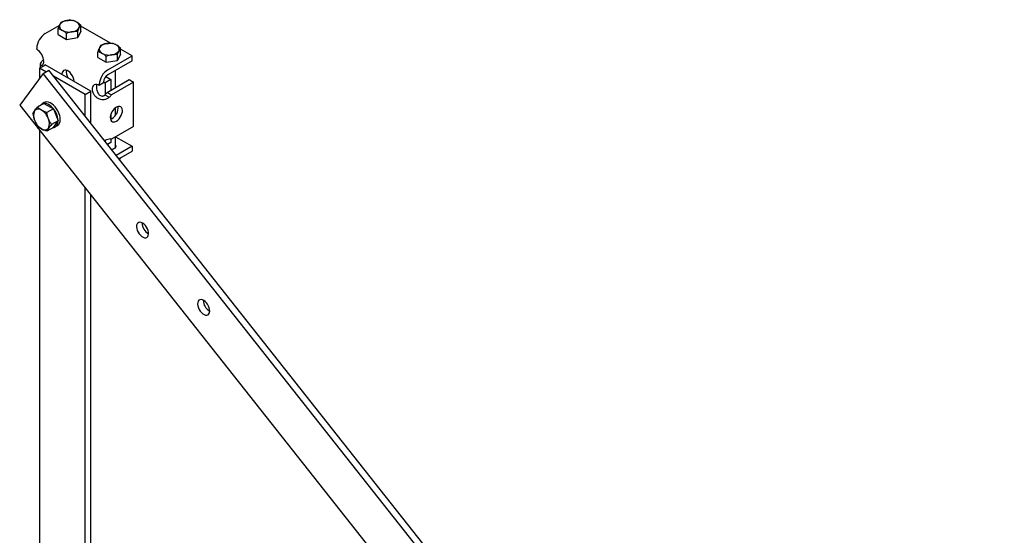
# Model space of a CAD drawing. Header units: inches. Extents: x -4 to 115, y -1 to 75.
# Tile 7 of 7: x 44 to 74, y 59 to 75. Entities that reach past the tile are written whole.
import ezdxf

# ---------------------------------------------------------------- set-up
doc = ezdxf.new("R2010")
doc.units = ezdxf.units.IN
doc.header["$MEASUREMENT"] = 0

msp = doc.modelspace()

# ---------------------------------------------------------------- linework, layer by layer
at = {"color": 7, "linetype": 'Continuous', "lineweight": 25}
for p, q in [((44.57, 74.719), (45.006, 74.97)), ((45.281, 75.129), (45.321, 75.152)), ((45.356, 75.132), (45.321, 75.152)), ((45.535, 75.083), (45.552, 75.073)), ((45.672, 74.798), (45.672, 74.981)), ((46.594, 74.418), (45.672, 74.95)), ((44.97, 74.69), (44.97, 74.873)), ((44.97, 74.69), (45.227, 74.541)), ((45.09, 74.826), (45.107, 74.817)), ((45.227, 74.541), (45.227, 74.724)), ((45.672, 74.798), (45.578, 74.596)), ((45.578, 74.596), (45.578, 74.778)), ((45.227, 74.541), (45.578, 74.596)), ((46.773, 74.369), (46.789, 74.359)), ((44.305, 74.234), (44.305, 74.259)), ((46.207, 73.976), (46.207, 74.158)), ((46.328, 74.112), (46.344, 74.102)), ((46.465, 73.827), (46.465, 74.01)), ((46.514, 73.596), (47.266, 74.03)), ((46.91, 74.084), (46.816, 73.881)), ((46.816, 73.881), (46.816, 74.064)), ((46.91, 74.084), (46.91, 74.267)), ((47.266, 74.03), (46.91, 74.235)), ((47.266, 73.877), (47.266, 74.03)), ((44.393, 73.647), (44.57, 73.749)), ((44.416, 73.766), (44.416, 73.66)), ((45.984, 72.933), (44.57, 73.749)), ((46.207, 73.976), (46.465, 73.827)), ((46.465, 73.827), (46.816, 73.881)), ((47.266, 73.877), (46.514, 73.443)), ((44.502, 73.479), (43.777, 72.495)), ((44.593, 73.532), (44.393, 73.647)), ((44.393, 73.647), (44.393, 73.332)), ((44.502, 73.479), (44.678, 73.581)), ((74.177, 35.915), (44.502, 73.479)), ((74.353, 36.017), (44.678, 73.581)), ((45.807, 72.83), (44.822, 73.399)), ((46.451, 73.388), (46.612, 73.295)), ((46.756, 73.046), (46.756, 73.582)), ((46.382, 73.188), (46.249, 73.111)), ((46.249, 73.111), (46.249, 73.137)), ((46.382, 73.223), (46.435, 73.193)), ((46.382, 73.213), (46.382, 73.188)), ((46.612, 73.295), (46.435, 73.193)), ((46.435, 73.193), (46.435, 72.825)), ((46.492, 72.894), (47.177, 73.29)), ((46.612, 73.295), (46.612, 72.963)), ((47.31, 73.213), (46.625, 72.818)), ((47.177, 73.29), (47.31, 73.213)), ((47.31, 71.835), (47.31, 73.213)), ((45.807, 72.83), (45.984, 72.933)), ((45.807, 72.152), (45.807, 72.83)), ((45.984, 71.928), (45.984, 72.933)), ((46.426, 72.817), (46.559, 72.74)), ((46.492, 72.894), (46.625, 72.818)), ((43.777, 72.495), (73.452, 34.93)), ((44.532, 72.551), (44.332, 72.435)), ((44.54, 72.576), (44.47, 72.536)), ((44.532, 72.551), (44.822, 72.384)), ((44.822, 72.384), (44.622, 72.268)), ((44.822, 72.384), (44.967, 72.011)), ((46.612, 72.218), (46.612, 72.061)), ((46.756, 72.18), (46.756, 72.419)), ((44.967, 72.011), (44.766, 71.895)), ((44.822, 71.805), (44.967, 72.011)), ((44.884, 71.82), (44.953, 71.86)), ((44.393, 71.715), (44.393, 53.697)), ((44.822, 71.805), (44.622, 71.689)), ((47.31, 71.835), (46.625, 71.44)), ((46.435, 71.406), (46.435, 71.358)), ((46.612, 71.335), (46.502, 71.272)), ((46.612, 71.443), (46.612, 71.335)), ((46.756, 71.194), (46.756, 71.515)), ((46.757, 71.516), (47.266, 71.223)), ((47.266, 71.223), (46.768, 70.936)), ((46.851, 70.83), (47.266, 71.07)), ((47.266, 71.223), (47.266, 71.07)), ((46.888, 70.785), (46.888, 70.808)), ((45.807, 53.855), (45.807, 69.925)), ((45.984, 53.874), (45.984, 69.701))]:
    msp.add_line(p, q, dxfattribs=at)
at = {"color": 7, "linetype": 'Continuous', "lineweight": 25, "flags": 128}
for points in [[(45.465, 73.232), (45.465, 73.245), (45.457, 73.299), (45.44, 73.355), (45.414, 73.411), (45.38, 73.462), (45.341, 73.507), (45.299, 73.544), (45.255, 73.569), (45.213, 73.582), (45.174, 73.582), (45.14, 73.568), (45.114, 73.543), (45.097, 73.507), (45.09, 73.462), (45.089, 73.449)], [(46.174, 73.139), (46.165, 73.107), (46.161, 73.06)], [(44.815, 71.801), (44.849, 71.806), (44.89, 71.823), (44.923, 71.853), (44.948, 71.895), (44.964, 71.945), (44.969, 72.004), (44.965, 72.069), (44.951, 72.138), (44.927, 72.208), (44.895, 72.277), (44.856, 72.342), (44.81, 72.402), (44.759, 72.454), (44.706, 72.497), (44.652, 72.529), (44.599, 72.548), (44.548, 72.555), (44.502, 72.549), (44.462, 72.53), (44.429, 72.5), (44.419, 72.485)], [(44.953, 71.86), (44.959, 71.864), (44.993, 71.894), (45.018, 71.935), (45.033, 71.986), (45.039, 72.044), (45.035, 72.109), (45.021, 72.178), (44.997, 72.248), (44.965, 72.317), (44.925, 72.382), (44.879, 72.442), (44.829, 72.494), (44.776, 72.537), (44.722, 72.569), (44.668, 72.588), (44.618, 72.595), (44.572, 72.589), (44.54, 72.576)], [(46.78, 72.001), (46.823, 72.032), (46.864, 72.073), (46.9, 72.122), (46.93, 72.175), (46.952, 72.232), (46.965, 72.287), (46.967, 72.339), (46.96, 72.384), (46.942, 72.42), (46.916, 72.446), (46.883, 72.459), (46.844, 72.459), (46.801, 72.446), (46.758, 72.421), (46.715, 72.385), (46.676, 72.34), (46.643, 72.288), (46.617, 72.233), (46.6, 72.176), (46.592, 72.122), (46.595, 72.074), (46.607, 72.033), (46.629, 72.002), (46.659, 71.982), (46.695, 71.976), (46.736, 71.982), (46.78, 72.001)], [(46.598, 72.057), (46.604, 72.059), (46.647, 72.078)], [(44.361, 71.756), (44.349, 71.767), (44.332, 71.792)], [(46.756, 71.252), (46.762, 71.223), (46.755, 71.192), (46.735, 71.164), (46.702, 71.14), (46.66, 71.121), (46.628, 71.113)], [(47.754, 68.411), (47.772, 68.447), (47.78, 68.492), (47.778, 68.543), (47.766, 68.598), (47.745, 68.655), (47.716, 68.709), (47.679, 68.758), (47.639, 68.799), (47.595, 68.831), (47.552, 68.851), (47.511, 68.858), (47.474, 68.852), (47.444, 68.833), (47.421, 68.803), (47.408, 68.763), (47.405, 68.714), (47.412, 68.66), (47.429, 68.604), (47.454, 68.549), (47.487, 68.497), (47.526, 68.451), (47.568, 68.414), (47.612, 68.389), (47.655, 68.375), (47.694, 68.374), (47.728, 68.386), (47.754, 68.411)], [(49.651, 66.009), (49.669, 66.045), (49.677, 66.09), (49.676, 66.141), (49.664, 66.196), (49.642, 66.253), (49.613, 66.307), (49.577, 66.356), (49.536, 66.397), (49.493, 66.429), (49.449, 66.449), (49.408, 66.456), (49.371, 66.45), (49.341, 66.432), (49.319, 66.401), (49.306, 66.361), (49.303, 66.312), (49.309, 66.259), (49.326, 66.202), (49.352, 66.147), (49.385, 66.095), (49.423, 66.049), (49.466, 66.013), (49.509, 65.987), (49.552, 65.973), (49.591, 65.972), (49.625, 65.985), (49.651, 66.009)]]:
    msp.add_lwpolyline(points, dxfattribs=at)
at = {"color": 7, "linetype": 'Continuous', "lineweight": 25}
for centre, radius, start, end in [((45.144, 74.95), 0.135, 159.7801, 246.7089), ((45.257, 74.838), 0.287, 93.4544, 146.5402), ((45.321, 74.643), 0.49, 64.0833, 99.6244), ((45.499, 74.949), 0.135, 339.7809, 66.7081), ((44.88, 74.233), 0.576, 122.6055, 177.3945), ((45.321, 75.257), 0.49, 244.0837, 279.6241), ((45.386, 75.061), 0.287, 273.4544, 326.5402), ((46.494, 74.124), 0.287, 93.4551, 146.5395), ((46.559, 73.928), 0.49, 64.0836, 99.6242), ((46.736, 74.235), 0.135, 339.7811, 66.7078), ((44.046, 73.829), 0.48, 2.6051, 57.3949), ((46.381, 74.236), 0.135, 159.7807, 246.7083), ((46.558, 74.543), 0.49, 244.0837, 279.624), ((46.623, 74.347), 0.287, 273.4551, 326.5395), ((45.563, 73.523), 0.34, 170.6083, 212.4008), ((46.825, 73.11), 0.576, 122.6055, 177.3945), ((46.67, 73.2), 0.288, 122.6054, 177.3946), ((46.163, 73.005), 0.136, 50.7966, 189.2137), ((46.09, 73.171), 0.489, 313.4829, 325.4679), ((46.222, 73.095), 0.489, 313.4829, 325.4679), ((44.527, 72.175), 0.324, 153.4361, 206.5639), ((44.356, 72.218), 0.156, 50.7514, 139.4676), ((44.161, 71.881), 0.544, 20.2274, 57.3618), ((46.448, 72.406), 0.384, 301.2835, 7.448), ((44.748, 72.218), 0.544, 200.2269, 237.3622), ((44.382, 71.924), 0.324, 333.4372, 26.5628), ((44.553, 71.881), 0.156, 230.7524, 319.4666), ((46.59, 71.309), 0.136, 75.0049, 103.2468), ((47.981, 68.84), 0.399, 180.2143, 239.7804), ((49.879, 66.438), 0.399, 180.2143, 239.7804)]:
    msp.add_arc(centre, radius, start, end, dxfattribs=at)
for points, knots in [([(45.017, 74.997), (45.016, 74.994), (45.008, 74.976), (44.992, 74.937), (44.977, 74.894), (44.97, 74.873)], [0, 0, 0, 0, 0.070856, 0.531188, 1, 1, 1, 1]), ([(45.064, 75.075), (45.057, 75.065), (45.041, 75.045), (45.025, 75.013), (45.017, 74.997)], [0, 0, 0, 0, 0.495464, 1, 1, 1, 1]), ([(45.064, 75.075), (45.093, 75.086), (45.15, 75.108), (45.21, 75.12), (45.24, 75.125)], [0, 0, 0, 0, 0.495464, 1, 1, 1, 1]), ([(45.24, 75.125), (45.244, 75.126), (45.275, 75.131), (45.335, 75.135), (45.388, 75.131), (45.415, 75.13)], [0, 0, 0, 0, 0.070856, 0.531188, 1, 1, 1, 1]), ([(45.535, 75.083), (45.526, 75.088), (45.485, 75.11), (45.445, 75.121), (45.415, 75.13)], [0, 0, 0, 0, 0.236482, 1, 1, 1, 1]), ([(45.672, 74.981), (45.667, 74.986), (45.628, 75.021), (45.587, 75.049), (45.552, 75.073)], [0, 0, 0, 0, 0.140526, 1, 1, 1, 1]), ([(45.625, 74.903), (45.626, 74.905), (45.635, 74.923), (45.651, 74.952), (45.665, 74.971), (45.672, 74.981)], [0, 0, 0, 0, 0.070856, 0.531188, 1, 1, 1, 1]), ([(45.09, 74.826), (45.081, 74.831), (45.04, 74.853), (45, 74.864), (44.97, 74.873)], [0, 0, 0, 0, 0.236482, 1, 1, 1, 1]), ([(45.227, 74.724), (45.222, 74.729), (45.183, 74.765), (45.142, 74.793), (45.107, 74.817)], [0, 0, 0, 0, 0.140526, 1, 1, 1, 1]), ([(45.403, 74.774), (45.399, 74.774), (45.367, 74.768), (45.308, 74.754), (45.254, 74.734), (45.227, 74.724)], [0, 0, 0, 0, 0.070856, 0.531188, 1, 1, 1, 1]), ([(45.578, 74.778), (45.55, 74.78), (45.492, 74.785), (45.433, 74.778), (45.403, 74.774)], [0, 0, 0, 0, 0.495464, 1, 1, 1, 1]), ([(45.578, 74.778), (45.586, 74.801), (45.601, 74.847), (45.617, 74.884), (45.625, 74.903)], [0, 0, 0, 0, 0.495464, 1, 1, 1, 1]), ([(46.302, 74.361), (46.294, 74.351), (46.279, 74.331), (46.263, 74.299), (46.255, 74.283)], [0, 0, 0, 0, 0.495464, 1, 1, 1, 1]), ([(46.302, 74.361), (46.33, 74.372), (46.388, 74.394), (46.447, 74.405), (46.477, 74.411)], [0, 0, 0, 0, 0.495464, 1, 1, 1, 1]), ([(46.477, 74.411), (46.481, 74.412), (46.513, 74.416), (46.572, 74.42), (46.626, 74.417), (46.652, 74.415)], [0, 0, 0, 0, 0.070859, 0.531186, 1, 1, 1, 1]), ([(46.773, 74.369), (46.763, 74.374), (46.723, 74.395), (46.683, 74.407), (46.652, 74.415)], [0, 0, 0, 0, 0.236477, 1, 1, 1, 1]), ([(46.91, 74.267), (46.904, 74.272), (46.865, 74.307), (46.824, 74.335), (46.789, 74.359)], [0, 0, 0, 0, 0.140527, 1, 1, 1, 1]), ([(46.255, 74.283), (46.253, 74.28), (46.245, 74.262), (46.229, 74.222), (46.215, 74.18), (46.207, 74.158)], [0, 0, 0, 0, 0.070859, 0.531186, 1, 1, 1, 1]), ([(46.328, 74.112), (46.318, 74.117), (46.278, 74.138), (46.238, 74.15), (46.207, 74.158)], [0, 0, 0, 0, 0.236477, 1, 1, 1, 1]), ([(46.465, 74.01), (46.459, 74.015), (46.42, 74.05), (46.379, 74.078), (46.344, 74.102)], [0, 0, 0, 0, 0.140527, 1, 1, 1, 1]), ([(46.64, 74.06), (46.636, 74.059), (46.605, 74.054), (46.545, 74.04), (46.492, 74.02), (46.465, 74.01)], [0, 0, 0, 0, 0.070859, 0.531186, 1, 1, 1, 1]), ([(46.816, 74.064), (46.787, 74.066), (46.73, 74.07), (46.67, 74.063), (46.64, 74.06)], [0, 0, 0, 0, 0.495464, 1, 1, 1, 1]), ([(46.816, 74.064), (46.823, 74.087), (46.839, 74.133), (46.855, 74.17), (46.863, 74.188)], [0, 0, 0, 0, 0.495464, 1, 1, 1, 1]), ([(46.863, 74.188), (46.864, 74.191), (46.872, 74.209), (46.888, 74.238), (46.903, 74.257), (46.91, 74.267)], [0, 0, 0, 0, 0.070859, 0.531186, 1, 1, 1, 1]), ([(44.526, 73.914), (44.503, 73.894), (44.458, 73.854), (44.421, 73.799), (44.412, 73.757), (44.428, 73.733), (44.46, 73.731), (44.493, 73.753), (44.52, 73.793), (44.524, 73.832), (44.526, 73.851)], [0, 0, 0, 0, 0.141383, 0.283966, 0.423768, 0.55717, 0.681486, 0.795582, 0.900545, 1, 1, 1, 1]), ([(46.028, 72.984), (46.03, 72.962), (46.034, 72.919), (46.063, 72.846), (46.113, 72.777), (46.185, 72.719), (46.277, 72.68), (46.379, 72.669), (46.479, 72.687), (46.532, 72.722), (46.559, 72.74)], [0, 0, 0, 0, 0.099455, 0.204417, 0.318515, 0.442829, 0.576232, 0.716033, 0.858617, 1, 1, 1, 1]), ([(46.161, 73.06), (46.164, 73.019), (46.168, 72.958), (46.201, 72.877), (46.236, 72.826), (46.282, 72.791), (46.327, 72.778), (46.361, 72.78), (46.385, 72.787), (46.408, 72.799), (46.42, 72.811), (46.426, 72.817)], [0, 0, 0, 0, 0.2899889, 0.4267146, 0.5543934, 0.6726307, 0.7832405, 0.837175, 0.890845, 0.9448177, 1, 1, 1, 1]), ([(44.187, 72.229), (44.193, 72.242), (44.204, 72.269), (44.226, 72.302), (44.237, 72.319)], [0, 0, 0, 0, 0.4954593, 1, 1, 1, 1]), ([(44.187, 72.229), (44.193, 72.195), (44.204, 72.127), (44.226, 72.062), (44.237, 72.03)], [0, 0, 0, 0, 0.4954593, 1, 1, 1, 1]), ([(44.237, 72.319), (44.239, 72.322), (44.252, 72.34), (44.282, 72.378), (44.315, 72.416), (44.332, 72.435)], [0, 0, 0, 0, 0.070091, 0.530787, 1, 1, 1, 1]), ([(44.454, 72.339), (44.418, 72.363), (44.372, 72.394), (44.339, 72.429), (44.332, 72.435)], [0, 0, 0, 0, 0.810174, 1, 1, 1, 1]), ([(44.622, 72.268), (44.575, 72.284), (44.515, 72.305), (44.465, 72.333), (44.454, 72.339)], [0, 0, 0, 0, 0.784743, 1, 1, 1, 1]), ([(44.672, 72.069), (44.67, 72.073), (44.657, 72.107), (44.637, 72.173), (44.627, 72.236), (44.622, 72.268)], [0, 0, 0, 0, 0.070096, 0.530789, 1, 1, 1, 1]), ([(44.237, 72.03), (44.239, 72.025), (44.252, 71.992), (44.282, 71.932), (44.315, 71.882), (44.332, 71.856)], [0, 0, 0, 0, 0.070091, 0.530787, 1, 1, 1, 1]), ([(44.454, 71.76), (44.418, 71.784), (44.372, 71.815), (44.339, 71.85), (44.332, 71.856)], [0, 0, 0, 0, 0.810174, 1, 1, 1, 1]), ([(44.766, 71.895), (44.748, 71.922), (44.712, 71.976), (44.685, 72.037), (44.672, 72.069)], [0, 0, 0, 0, 0.495462, 1, 1, 1, 1]), ([(44.766, 71.895), (44.748, 71.875), (44.712, 71.834), (44.685, 71.798), (44.672, 71.779)], [0, 0, 0, 0, 0.495462, 1, 1, 1, 1]), ([(44.622, 71.689), (44.575, 71.705), (44.515, 71.726), (44.465, 71.754), (44.454, 71.76)], [0, 0, 0, 0, 0.784743, 1, 1, 1, 1]), ([(44.672, 71.779), (44.67, 71.777), (44.657, 71.758), (44.637, 71.726), (44.627, 71.702), (44.622, 71.689)], [0, 0, 0, 0, 0.070096, 0.530789, 1, 1, 1, 1]), ([(46.559, 71.441), (46.532, 71.432), (46.487, 71.418), (46.428, 71.404), (46.403, 71.398)], [0, 0, 0, 0, 0.573572, 1, 1, 1, 1]), ([(46.88, 70.79), (46.881, 70.791), (46.887, 70.805), (46.898, 70.827), (46.908, 70.854), (46.912, 70.865)], [0, 0, 0, 0, 0.072288, 0.604594, 1, 1, 1, 1])]:
    msp.add_open_spline(points, degree=3, knots=knots, dxfattribs=at)

doc.saveas('drawing.dxf')
